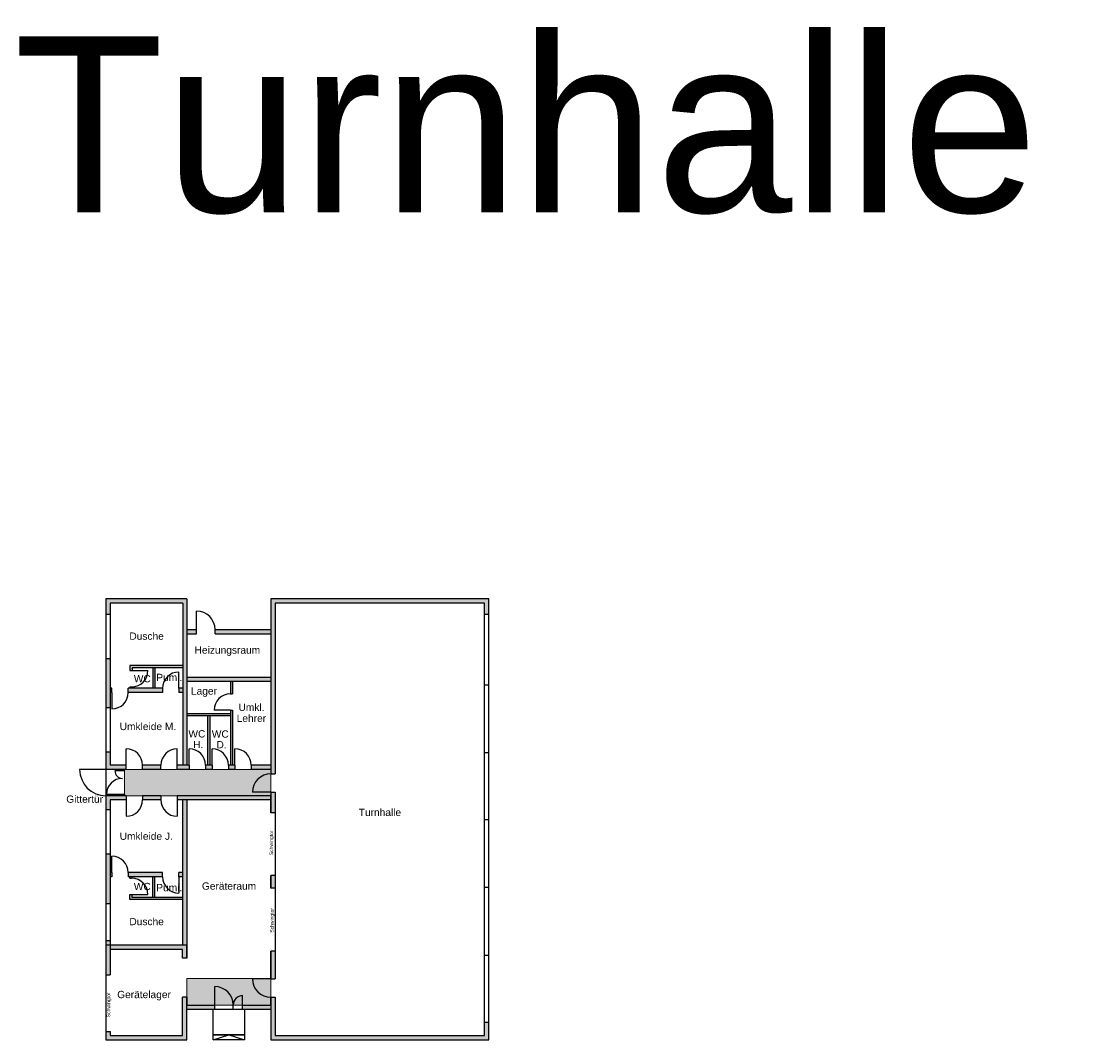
# Model space of a CAD drawing. Header units: inches. Extents: x -85 to 313, y 33 to 297.
# Tile 10 of 14: x 41 to 102, y 193 to 251. Entities that reach past the tile are written whole.
import ezdxf

# ---------------------------------------------------------------- set-up
doc = ezdxf.new("R2010")
doc.units = ezdxf.units.IN
doc.header["$MEASUREMENT"] = 0
doc.layers.add('0_Feuerwehrelemente', color=7, linetype='Continuous', lineweight=13, true_color=0xb7d9b1)
for name, color, linetype, true_color in [('0_Legende_FW_Symbole', 7, 'Continuous', 0x000000), ('1_Raumbezeichnung', 7, 'Continuous', 0x000000), ('2_Türen', 7, 'Continuous', 0x000000)]:
    doc.layers.add(name, color=color, linetype=linetype, true_color=true_color)
doc.layers.add('1_Grundrisse', color=10, linetype='Continuous', lineweight=25)
doc.layers.add('1_Schraffuren', color=7, linetype='Continuous')
doc.layers.add('4_Treppe', color=32, linetype='Continuous')
doc.styles.add('ARIAL', font='arial.ttf')
doc.styles.get("Standard").update_dxf_attribs({"font": 'arial.ttf'})

msp = doc.modelspace()

# ---------------------------------------------------------------- hatches: boundary and pattern name
at = {"layer": '0_Feuerwehrelemente', "ltscale": 0.001}
h = msp.add_hatch(color=256, dxfattribs=at)
h.dxf.hatch_style = 1
h.paths.add_polyline_path([(47.185, 208.025), (47.185, 206.526), (55.51, 206.526), (55.51, 208.025)])
h = msp.add_hatch(color=256, dxfattribs=at)
h.dxf.hatch_style = 1
h.paths.add_polyline_path([(50.72, 196.124), (50.72, 194.625), (55.51, 194.625), (55.51, 196.124)])
at = {"layer": '1_Schraffuren', "ltscale": 0.001}
h = msp.add_hatch(color=7, dxfattribs=at)
h.dxf.hatch_style = 1
h.paths.add_polyline_path([(67.89, 217.715), (55.51, 217.715), (55.51, 207.771), (55.75, 207.771), (55.75, 217.475), (67.65, 217.475), (67.65, 216.846), (67.89, 216.846)])
h.paths.add_polyline_path([(67.89, 193.658), (67.65, 193.658), (67.65, 192.888), (55.75, 192.888), (55.75, 195.064), (55.51, 195.064), (55.51, 194.625), (55.51, 192.648), (67.89, 192.648)])
h.paths.add_polyline_path([(55.75, 197.693), (55.51, 197.693), (55.51, 196.114), (55.75, 196.114)])
h.paths.add_polyline_path([(55.75, 201.989), (55.51, 201.989), (55.51, 201.261), (55.75, 201.261)])
h.paths.add_polyline_path([(55.75, 206.721), (55.51, 206.721), (55.51, 205.558), (55.75, 205.558)])
h.paths.add_polyline_path([(55.51, 206.526), (50.181, 206.526), (50.181, 206.286), (55.51, 206.286)])
h.paths.add_polyline_path([(49.253, 206.526), (48.212, 206.526), (48.212, 206.286), (49.253, 206.286)])
h.paths.add_polyline_path([(47.284, 206.526), (46.13, 206.526), (46.13, 205.744), (46.37, 205.744), (46.37, 206.286), (47.284, 206.286)])
h.paths.add_polyline_path([(46.37, 203.22), (46.13, 203.22), (46.13, 200.394), (46.37, 200.394)])
h.paths.add_polyline_path([(46.37, 198.298), (46.13, 198.298), (46.13, 198.028), (46.37, 198.028)])
h.paths.add_polyline_path([(50.72, 198.028), (46.37, 198.028), (46.37, 197.788), (50.48, 197.788), (50.48, 197.291), (50.72, 197.291)], flags=17)
h.paths.add_polyline_path([(50.72, 206.286), (50.48, 206.286), (50.48, 198.028), (50.72, 198.028)])
h.paths.add_polyline_path([(50.48, 200.746), (47.61, 200.746), (47.61, 200.906), (47.59, 200.906), (47.49, 200.906), (47.49, 200.626), (50.48, 200.626)])
h.paths.add_polyline_path([(48.91, 201.916), (48.79, 201.916), (48.79, 200.746), (48.91, 200.746)])
h.paths.add_polyline_path([(47.61, 201.916), (47.49, 201.916), (47.49, 201.834), (47.59, 201.834, -0.00539), (47.61, 201.833)])
h.paths.add_polyline_path([(46.467, 202.156), (46.37, 202.156), (46.37, 201.916), (46.467, 201.916)])
h.paths.add_polyline_path([(49.35, 202.156), (47.395, 202.156), (47.395, 201.916), (49.35, 201.916)])
h.paths.add_polyline_path([(50.48, 202.156), (50.278, 202.156), (50.278, 201.916), (50.48, 201.916)])
h.paths.add_polyline_path([(47.284, 208.265), (46.37, 208.265), (46.37, 209.023), (46.13, 209.023), (46.13, 208.025), (47.284, 208.025)])
h.paths.add_polyline_path([(49.253, 208.265), (48.212, 208.265), (48.212, 208.025), (49.253, 208.025)])
h.paths.add_polyline_path([(50.86, 208.265), (50.181, 208.265), (50.181, 208.025), (50.86, 208.025)])
h.paths.add_polyline_path([(50.73, 217.715), (46.13, 217.715), (46.13, 216.846), (46.37, 216.846), (46.37, 217.475), (50.49, 217.475), (50.49, 208.265), (50.73, 208.265)])
h.paths.add_polyline_path([(52.16, 208.265), (51.788, 208.265), (51.788, 208.025), (52.16, 208.025)])
h.paths.add_polyline_path([(53.46, 208.265), (53.088, 208.265), (53.088, 208.025), (53.46, 208.025)])
h.paths.add_polyline_path([(55.51, 208.265), (54.388, 208.265), (54.388, 208.025), (55.51, 208.025)])
h.paths.add_polyline_path([(53.21, 211.185), (50.73, 211.185), (50.73, 211.065), (53.21, 211.065)])
h.paths.add_polyline_path([(52.03, 211.065), (51.91, 211.065), (51.91, 208.265), (52.03, 208.265)])
h.paths.add_polyline_path([(53.33, 211.394), (53.21, 211.394), (53.21, 208.265), (53.33, 208.265)])
h.paths.add_polyline_path([(53.33, 213.015), (53.21, 213.015), (53.21, 212.321), (53.33, 212.321)])
h.paths.add_polyline_path([(55.51, 213.255), (50.73, 213.255), (50.73, 213.015), (55.51, 213.015)])
h.paths.add_polyline_path([(49.35, 212.635), (47.395, 212.635), (47.395, 212.395), (49.35, 212.395)], flags=17)
h.paths.add_polyline_path([(50.49, 212.635), (50.278, 212.635), (50.278, 212.395), (50.49, 212.395)], flags=17)
h.paths.add_polyline_path([(48.91, 213.805), (48.79, 213.805), (48.79, 212.635), (48.91, 212.635)], flags=17)
h.paths.add_polyline_path([(50.49, 213.925), (47.49, 213.925), (47.49, 213.644), (47.59, 213.644), (47.61, 213.644), (47.61, 213.805), (50.49, 213.805)], flags=17)
h.paths.add_polyline_path([(47.61, 212.717, -0.00539), (47.59, 212.717), (47.49, 212.717), (47.49, 212.635), (47.61, 212.635)], flags=17)
h.paths.add_polyline_path([(46.467, 212.635), (46.37, 212.635), (46.37, 212.395), (46.467, 212.395)], flags=17)
h.paths.add_polyline_path([(46.37, 214.322), (46.13, 214.322), (46.13, 211.546), (46.37, 211.546)], flags=17)
h.paths.add_polyline_path([(55.51, 215.978), (52.333, 215.978), (52.333, 215.738), (55.51, 215.738)])
h.paths.add_polyline_path([(51.283, 215.978), (50.73, 215.978), (50.73, 215.738), (51.283, 215.738)])
h.paths.add_polyline_path([(52.314, 194.625), (50.72, 194.625), (50.72, 194.385), (52.314, 194.385)])
h.paths.add_polyline_path([(55.51, 194.625), (53.897, 194.625), (53.897, 194.385), (53.997, 194.385), (55.51, 194.385)])
h.paths.add_polyline_path([(46.37, 193.117), (46.13, 193.117), (46.13, 192.648), (50.72, 192.648), (50.72, 195.064), (50.48, 195.064), (50.48, 192.888), (46.37, 192.888)])
h.paths.add_polyline_path([(46.13, 196.345), (46.37, 196.345), (46.37, 198.028), (46.13, 198.028)])

# ---------------------------------------------------------------- linework, layer by layer
at = {"layer": '0_Feuerwehrelemente', "ltscale": 0.001}
for points in [[(47.185, 208.025), (47.185, 206.526), (55.51, 206.526), (55.51, 208.025)], [(50.72, 196.124), (50.72, 194.625), (55.51, 194.625), (55.51, 196.124)]]:
    msp.add_lwpolyline(points, close=True, dxfattribs=at)
at = {"layer": '1_Grundrisse', "color": 7, "ltscale": 0.001}
for p, q in [((46.13, 217.715), (46.13, 206.825)), ((50.73, 217.715), (46.13, 217.715)), ((46.37, 217.475), (46.37, 208.265)), ((50.49, 217.475), (46.37, 217.475)), ((50.49, 217.475), (50.49, 208.265)), ((50.73, 217.715), (50.73, 208.265)), ((67.89, 217.715), (55.51, 217.715)), ((55.51, 217.715), (55.51, 207.771)), ((67.65, 217.475), (55.75, 217.475)), ((55.75, 217.475), (55.75, 207.771)), ((67.65, 192.888), (67.65, 217.475)), ((67.89, 192.648), (67.89, 217.715)), ((46.13, 216.846), (46.37, 216.846)), ((67.65, 216.846), (67.89, 216.846)), ((50.72, 215.978), (51.283, 215.978)), ((50.72, 215.738), (51.283, 215.738)), ((51.283, 215.738), (51.283, 215.978)), ((52.333, 215.738), (52.333, 215.978)), ((52.333, 215.978), (55.51, 215.978)), ((52.333, 215.738), (55.51, 215.738)), ((46.13, 214.322), (46.37, 214.322)), ((47.49, 213.925), (47.49, 213.644)), ((50.49, 213.925), (47.49, 213.925)), ((47.49, 213.644), (47.59, 213.644)), ((50.49, 213.805), (47.61, 213.805)), ((47.61, 213.805), (47.61, 213.644)), ((48.79, 213.805), (48.79, 212.635)), ((48.91, 213.805), (48.91, 212.635)), ((55.51, 213.255), (50.73, 213.255)), ((55.51, 213.015), (50.73, 213.015)), ((53.21, 213.015), (53.21, 212.321)), ((53.33, 213.015), (53.33, 212.321)), ((46.467, 212.635), (46.37, 212.635)), ((46.467, 212.395), (46.467, 212.635)), ((49.35, 212.635), (47.395, 212.635)), ((47.395, 212.395), (47.395, 212.635)), ((47.49, 212.717), (47.59, 212.717)), ((47.49, 212.717), (47.49, 212.635)), ((47.61, 212.717), (47.61, 212.635)), ((49.35, 212.635), (49.35, 212.395)), ((50.49, 212.635), (50.278, 212.635)), ((50.278, 212.635), (50.278, 212.395)), ((67.65, 212.841), (67.89, 212.841)), ((46.467, 212.395), (46.37, 212.395)), ((49.35, 212.395), (47.395, 212.395)), ((50.49, 212.395), (50.278, 212.395)), ((53.21, 212.321), (53.33, 212.321)), ((46.13, 211.546), (46.37, 211.546)), ((53.21, 211.394), (53.33, 211.394)), ((53.21, 211.394), (53.21, 208.265)), ((53.33, 211.394), (53.33, 208.265)), ((53.21, 211.185), (50.73, 211.185)), ((53.21, 211.065), (50.73, 211.065)), ((51.91, 211.065), (51.91, 208.265)), ((52.03, 211.065), (52.03, 208.265)), ((46.13, 209.023), (46.37, 209.023)), ((67.65, 208.978), (67.89, 208.978)), ((47.284, 208.265), (46.37, 208.265)), ((47.284, 208.025), (47.284, 208.265)), ((48.212, 208.025), (48.212, 208.265)), ((49.253, 208.265), (48.212, 208.265)), ((49.253, 208.025), (49.253, 208.265)), ((50.181, 208.025), (50.181, 208.265)), ((50.86, 208.265), (50.181, 208.265)), ((50.86, 208.265), (50.86, 208.025)), ((51.788, 208.265), (51.788, 208.025)), ((52.16, 208.265), (51.788, 208.265)), ((52.16, 208.265), (52.16, 208.025)), ((53.088, 208.265), (53.088, 208.025)), ((53.46, 208.265), (53.088, 208.265)), ((53.46, 208.265), (53.46, 208.025)), ((55.51, 208.265), (54.388, 208.265)), ((54.388, 208.265), (54.388, 208.025)), ((47.284, 208.025), (46.13, 208.025)), ((47.07, 208.025), (47.07, 207.946)), ((47.17, 207.946), (47.07, 207.946)), ((47.17, 208.025), (47.17, 207.946)), ((49.253, 208.025), (48.212, 208.025)), ((50.86, 208.025), (50.181, 208.025)), ((52.16, 208.025), (51.788, 208.025)), ((53.46, 208.025), (53.088, 208.025)), ((55.51, 208.025), (54.388, 208.025)), ((55.51, 207.771), (55.75, 207.771)), ((46.13, 206.825), (46.13, 192.648)), ((47.284, 206.526), (46.13, 206.526)), ((47.185, 206.598), (47.07, 206.598)), ((47.07, 206.598), (47.07, 206.526)), ((47.185, 206.598), (47.185, 206.526)), ((47.284, 206.526), (47.284, 206.286)), ((49.253, 206.526), (48.212, 206.526)), ((48.212, 206.526), (48.212, 206.286)), ((49.253, 206.526), (49.253, 206.286)), ((55.51, 206.526), (50.181, 206.526)), ((50.181, 206.526), (50.181, 206.286)), ((55.51, 206.721), (55.75, 206.721)), ((55.51, 206.721), (55.51, 205.558)), ((55.51, 205.558), (55.51, 206.585)), ((55.75, 206.721), (55.75, 196.114)), ((46.37, 206.286), (46.37, 196.345)), ((47.284, 206.286), (46.37, 206.286)), ((49.253, 206.286), (48.212, 206.286)), ((55.51, 206.286), (50.181, 206.286)), ((50.48, 206.286), (50.48, 198.028)), ((50.72, 206.286), (50.72, 197.291)), ((46.13, 205.744), (46.37, 205.744)), ((55.75, 205.558), (55.51, 205.558)), ((67.65, 205.182), (67.89, 205.182)), ((46.13, 203.22), (46.37, 203.22)), ((46.467, 202.156), (46.37, 202.156)), ((46.467, 202.156), (46.467, 201.916)), ((49.35, 202.156), (47.395, 202.156)), ((47.395, 202.156), (47.395, 201.916)), ((49.35, 201.916), (49.35, 202.156)), ((50.49, 202.156), (50.278, 202.156)), ((50.278, 201.916), (50.278, 202.156)), ((46.467, 201.916), (46.37, 201.916)), ((49.35, 201.916), (47.395, 201.916)), ((47.49, 201.834), (47.49, 201.916)), ((47.49, 201.834), (47.59, 201.834)), ((47.61, 201.833), (47.61, 201.916)), ((48.79, 200.746), (48.79, 201.916)), ((48.91, 200.746), (48.91, 201.916)), ((50.49, 201.916), (50.278, 201.916)), ((55.75, 201.989), (55.51, 201.989)), ((55.51, 201.261), (55.51, 201.989)), ((55.51, 201.989), (55.51, 201.261)), ((55.75, 201.261), (55.51, 201.261)), ((67.65, 201.318), (67.89, 201.318)), ((46.13, 200.394), (46.37, 200.394)), ((47.49, 200.626), (47.49, 200.906)), ((47.49, 200.906), (47.59, 200.906)), ((50.49, 200.626), (47.49, 200.626)), ((47.61, 200.746), (47.61, 200.906)), ((50.49, 200.746), (47.61, 200.746)), ((46.13, 198.298), (46.37, 198.298)), ((50.72, 198.028), (46.13, 198.028)), ((50.72, 197.291), (50.72, 198.028)), ((50.48, 197.788), (46.37, 197.788)), ((50.48, 197.291), (50.48, 197.788)), ((55.51, 196.114), (55.51, 197.693)), ((55.75, 197.693), (55.51, 197.693)), ((55.51, 197.693), (55.51, 196.114)), ((67.65, 197.454), (67.89, 197.454)), ((50.72, 197.291), (50.48, 197.291)), ((46.13, 196.345), (46.37, 196.345)), ((55.51, 196.114), (55.75, 196.114)), ((50.48, 192.888), (50.48, 195.064)), ((50.72, 195.064), (50.48, 195.064)), ((50.72, 192.648), (50.72, 195.064)), ((50.72, 195.064), (50.72, 194.625)), ((55.51, 194.625), (55.51, 195.064)), ((55.51, 195.064), (55.75, 195.064)), ((55.51, 195.064), (55.51, 192.648)), ((55.75, 195.064), (55.75, 192.888)), ((50.72, 194.625), (52.314, 194.625)), ((50.72, 194.385), (55.51, 194.385)), ((52.314, 194.385), (52.314, 194.625)), ((53.364, 194.385), (53.364, 194.625)), ((53.364, 194.385), (53.364, 194.625)), ((53.897, 194.385), (53.897, 194.625)), ((53.897, 194.625), (55.51, 194.625)), ((46.13, 193.117), (46.37, 193.117)), ((46.37, 193.117), (46.37, 192.888)), ((67.65, 193.658), (67.89, 193.658)), ((46.13, 192.648), (50.72, 192.648)), ((46.37, 192.888), (50.48, 192.888)), ((55.51, 192.648), (67.89, 192.648)), ((55.75, 192.888), (67.65, 192.888))]:
    msp.add_line(p, q, dxfattribs=at)
at = {"layer": '2_Türen', "color": 7, "ltscale": 0.001}
for p, q in [((51.283, 215.978), (51.283, 217.028)), ((47.59, 213.644), (48.518, 213.644)), ((50.278, 212.635), (50.278, 213.563)), ((46.467, 212.395), (46.467, 211.467)), ((53.21, 211.394), (52.282, 211.394)), ((47.284, 208.265), (47.284, 209.193)), ((50.181, 208.265), (50.181, 209.193)), ((50.86, 208.265), (50.86, 209.193)), ((52.16, 208.265), (52.16, 209.193)), ((53.46, 208.265), (53.46, 209.193)), ((46.13, 208.025), (44.631, 208.025)), ((47.07, 207.946), (46.639, 207.946)), ((47.07, 206.598), (46.153, 206.598)), ((55.51, 206.721), (54.46, 206.721)), ((47.284, 206.286), (47.284, 205.358)), ((50.181, 206.286), (50.181, 205.358)), ((46.467, 202.156), (46.467, 203.083)), ((50.273, 201.916), (50.273, 200.988)), ((47.59, 200.906), (48.518, 200.906)), ((55.51, 196.114), (54.46, 196.114)), ((52.314, 194.625), (52.314, 195.675)), ((53.897, 194.625), (53.897, 195.158))]:
    msp.add_line(p, q, dxfattribs=at)
for centre, radius, start, end in [((51.283, 215.978), 1.05, 0, 90), ((47.59, 213.644), 0.928, 270, 0), ((50.278, 212.635), 0.928, 90, 180), ((46.467, 212.395), 0.928, 270, 0), ((53.21, 211.394), 0.928, 90, 180), ((47.284, 208.265), 0.928, 0, 90), ((50.181, 208.265), 0.928, 90, 180), ((50.86, 208.265), 0.928, 0, 90), ((52.16, 208.265), 0.928, 0, 90), ((53.46, 208.265), 0.928, 0, 90), ((46.13, 208.025), 1.499, 180, 270), ((47.07, 207.946), 0.431, 180, 270), ((55.51, 206.721), 1.05, 90, 180), ((47.07, 206.598), 0.917, 90, 180), ((47.284, 206.286), 0.928, 270, 0), ((50.181, 206.286), 0.928, 180, 270), ((46.467, 202.156), 0.928, 0, 90), ((47.59, 200.906), 0.928, 0, 90), ((50.278, 201.916), 0.928, 180, 270), ((55.51, 196.114), 1.05, 180, 270), ((52.314, 194.625), 1.05, 0, 90), ((53.897, 194.625), 0.533, 90, 180)]:
    msp.add_arc(centre, radius, start, end, dxfattribs=at)
at = {"layer": '4_Treppe', "color": 7, "ltscale": 0.001}
for p, q in [((52.223, 192.648), (53.11, 192.933)), ((53.11, 192.933), (53.997, 192.648))]:
    msp.add_line(p, q, dxfattribs=at)
msp.add_lwpolyline([(53.897, 194.385), (53.997, 194.385), (53.997, 192.933), (52.223, 192.933), (52.223, 194.385), (52.314, 194.385)], dxfattribs=at)
msp.add_lwpolyline([(52.223, 192.933), (53.997, 192.933), (53.997, 192.648), (52.223, 192.648)], close=True, dxfattribs=at)

# ---------------------------------------------------------------- texts
at = {"layer": '0_Legende_FW_Symbole', "color": 7, "ltscale": 0.001, "insert": (40.891, 249.713), "char_height": 10, "attachment_point": 1}
msp.add_mtext_dynamic_manual_height_columns('Turnhalle', width=70.53849, gutter_width=1, heights=[0], dxfattribs=at)
at = {"layer": '1_Raumbezeichnung', "color": 7, "linetype": 'Continuous', "style": 'ARIAL'}
for s, height, p in [('Dusche', 0.4138, (47.46, 215.397)), ('Heizungsraum', 0.41383, (51.168, 214.605)), ('WC', 0.4138, (47.714, 212.979)), ('Pumi.', 0.4138, (48.99, 213.047)), ('Lager', 0.4138, (50.961, 212.275)), ('Umkl.', 0.4138, (53.664, 211.347)), ('Umkleide M.', 0.41383, (46.91, 210.26)), ('Lehrer', 0.4138, (53.562, 210.725)), ('WC', 0.4138, (50.817, 209.84)), ('WC', 0.4138, (52.146, 209.829)), ('H.', 0.4138, (51.082, 209.234)), ('D.', 0.4138, (52.412, 209.223)), ('Gittertür', 0.4138, (43.874, 206.127)), ('Turnhalle', 0.4138, (60.499, 205.375)), ('Umkleide J.', 0.41383, (46.91, 204.02)), ('WC', 0.4138, (47.714, 201.157)), ('Geräteraum', 0.4138, (51.584, 201.184)), ('Pumi.', 0.4138, (48.99, 201.097)), ('Dusche', 0.4138, (47.46, 199.166)), ('Gerätelager', 0.41383, (46.768, 195.016))]:
    msp.add_text(s, height=height, dxfattribs=at).set_placement(p)
for p in [(55.632, 203.146), (55.66, 198.737), (46.371, 193.93)]:
    msp.add_text('Schwingtor', height=0.2036, rotation=90, dxfattribs=at).set_placement(p)

doc.saveas('drawing.dxf')
